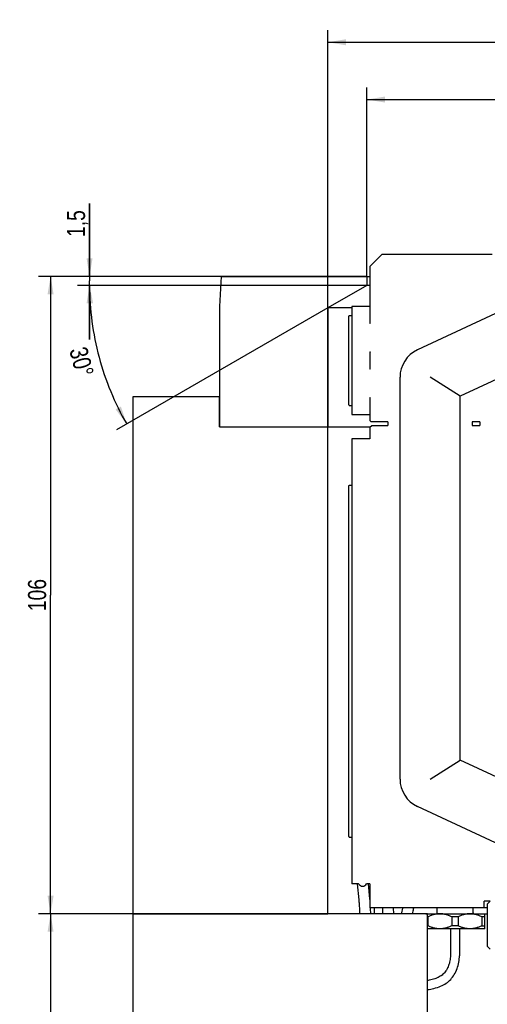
# Model space of a CAD drawing. Extents: x 0 to 1189, y 0 to 841.
# Tile 55 of 76: x 266 to 343, y 524 to 688. Entities that reach past the tile are written whole.
import ezdxf
from ezdxf.enums import TextEntityAlignment as Align

# ---------------------------------------------------------------- set-up
doc = ezdxf.new("R2010")
doc.units = 0
doc.header["$LTSCALE"] = 65.395
doc.layers.get('0').update_dxf_attribs({"linetype": 'CONTINUOUS'})
for name, color, linetype in [('MG46096_3_N_45_R000_JG_BL12', 7, 'CONTINUOUS'), ('MG46_3_AC_WEB_BL13', 7, 'CONTINUOUS'), ('MG46_3_PPU_WEB_BL11', 7, 'CONTINUOUS'), ('MG46_3_PSUP_WEB_BL14', 7, 'CONTINUOUS')]:
    doc.layers.add(name, color=color, linetype=linetype)
doc.styles.get("Standard").update_dxf_attribs({"font": 'txt', "width": 0.8})
doc.styles.add('TEXTSTYLE_1', font='gdt', dxfattribs={"width": 0.8})
doc.dimstyles.new('DIMSTYLE_1', dxfattribs={"dimtxt": 3, "dimasz": 3, "dimexe": 2, "dimexo": 0, "dimgap": 0.75, "dimtad": 1, "dimtxsty": 'STANDARD', "dimblk": '_ARROW_FILLED', "dimblk1": '_ARROW_FILLED', "dimblk2": '_ARROW_FILLED', "dimcen": 0.09, "dimazin": 3, "dimtol": 1, "dimtp": 0.02, "dimtfac": 0.6, "dimtofl": 0, "dimtmove": 0, "dimatfit": 3, "dimtolj": 1})
doc.dimstyles.new('DIMSTYLE_2', dxfattribs={"dimtxt": 3, "dimasz": 3, "dimexe": 2, "dimexo": 0, "dimgap": 0.75, "dimtad": 1, "dimtxsty": 'STANDARD', "dimblk": '_ARROW_FILLED', "dimblk1": '_ARROW_FILLED', "dimblk2": '_ARROW_FILLED', "dimcen": 0.09, "dimazin": 3, "dimtp": 0.3, "dimtm": 0.3, "dimtfac": 1, "dimtofl": 0, "dimtmove": 0, "dimatfit": 3, "dimtolj": 1})
doc.dimstyles.new('DIMSTYLE_3', dxfattribs={"dimtxt": 3, "dimasz": 3, "dimexe": 2, "dimexo": 0, "dimgap": 0.75, "dimtad": 1, "dimtxsty": 'STANDARD', "dimblk": '_ARROW_FILLED', "dimblk1": '_ARROW_FILLED', "dimblk2": '_ARROW_FILLED', "dimcen": 0.09, "dimazin": 3, "dimtp": 0.1, "dimtm": 0.1, "dimtfac": 1, "dimtofl": 0, "dimtmove": 0, "dimatfit": 3, "dimtolj": 1})
doc.dimstyles.new('DIMSTYLE_5', dxfattribs={"dimtxt": 3, "dimasz": 3, "dimexe": 2, "dimexo": 0, "dimtad": 1, "dimdec": 1, "dimtxsty": 'STANDARD', "dimblk": '_ARROW_FILLED', "dimblk1": '_ARROW_FILLED', "dimblk2": '_ARROW_FILLED', "dimcen": 0.09, "dimazin": 3, "dimtp": 0.5, "dimtm": 0.5, "dimtfac": 1, "dimtdec": 1, "dimtofl": 0, "dimtmove": 0, "dimatfit": 3, "dimtolj": 1})

# ---------------------------------------------------------------- blocks, each defined once
blk = doc.blocks.new('_ARROW_FILLED')
at = {"color": 0, "linetype": 'BYBLOCK'}
blk.add_solid([(0, 0), (-1, 0.167), (-1, -0.167)], dxfattribs=at)
blk = doc.blocks.new('*D0')
at = {"color": 2, "linetype": 'CONTINUOUS'}
for p, q in [((292.66, 539.15), (268.82, 539.15)), ((270.82, 539.15), (270.82, 491.15)), ((270.82, 443.15), (270.82, 491.15)), ((292.22, 443.15), (268.82, 443.15))]:
    blk.add_line(p, q, dxfattribs=at)
at = {"color": 2, "linetype": 'CONTINUOUS', "xscale": 3, "yscale": 3, "zscale": 3}
for p, rotation in [((270.82, 539.15), 90), ((270.82, 443.15), 270)]:
    blk.add_blockref('_ARROW_FILLED', p, dxfattribs=dict(at, rotation=rotation))
at = {"color": 2, "linetype": 'CONTINUOUS'}
for s, height, width, p in [('+0,02', 1.8, 0.728571, (267.52, 493.51)), (' 0', 1.8, 0.785714, (269.92, 491.65)), ('96', 3, 0.785714, (269.32, 487.88))]:
    blk.add_text(s, height=height, rotation=90, dxfattribs=dict(at, width=width)).set_placement(p, align=Align.CENTER)
blk = doc.blocks.new('*D1')
at = {"color": 2, "linetype": 'CONTINUOUS'}
for p, q in [((299.16, 645.15), (268.82, 645.15)), ((270.82, 645.15), (270.82, 592.15)), ((270.82, 539.15), (270.82, 592.15)), ((284.53, 539.15), (268.82, 539.15))]:
    blk.add_line(p, q, dxfattribs=at)
at = {"color": 2, "linetype": 'CONTINUOUS', "xscale": 3, "yscale": 3, "zscale": 3}
for p, rotation in [((270.82, 645.15), 90), ((270.82, 539.15), 270)]:
    blk.add_blockref('_ARROW_FILLED', p, dxfattribs=dict(at, rotation=rotation))
at = {"color": 2, "linetype": 'CONTINUOUS', "insert": (267.07, 592.15), "char_height": 3, "width": 9.6429, "attachment_point": 2, "rotation": 90}
blk.add_mtext('106', dxfattribs=at)
blk = doc.blocks.new('*D2')
at = {"color": 2, "linetype": 'CONTINUOUS'}
for p, q in [((277.3, 645.15), (277.3, 657.26)), ((277.3, 657.26), (277.3, 644.4)), ((323.4, 645.15), (275.3, 645.15)), ((323.4, 643.65), (275.3, 643.65)), ((277.3, 634.65), (277.3, 644.4)), ((277.3, 643.65), (277.3, 634.65))]:
    blk.add_line(p, q, dxfattribs=at)
at = {"color": 2, "linetype": 'CONTINUOUS', "xscale": 3, "yscale": 3, "zscale": 3}
for p, rotation in [((277.3, 645.15), 270), ((277.3, 643.65), 90)]:
    blk.add_blockref('_ARROW_FILLED', p, dxfattribs=dict(at, rotation=rotation))
at = {"color": 2, "linetype": 'CONTINUOUS', "insert": (273.55, 651.69), "char_height": 3, "width": 8.3571, "attachment_point": 1, "rotation": 90}
blk.add_mtext('1,5', dxfattribs=at)
blk = doc.blocks.new('*D3')
at = {"color": 2, "linetype": 'CONTINUOUS'}
for p, q in [((316.9, 620.15), (316.9, 686.08)), ((430.9, 620.15), (430.9, 686.08)), ((316.9, 684.08), (373.9, 684.08)), ((430.9, 684.08), (373.9, 684.08))]:
    blk.add_line(p, q, dxfattribs=at)
at = {"color": 2, "linetype": 'CONTINUOUS', "xscale": 3, "yscale": 3, "zscale": 3, "rotation": 180}
blk.add_blockref('_ARROW_FILLED', (316.9, 684.08), dxfattribs=at)
at = {"color": 2, "linetype": 'CONTINUOUS', "xscale": 3, "yscale": 3, "zscale": 3}
blk.add_blockref('_ARROW_FILLED', (430.9, 684.08), dxfattribs=at)
at = {"color": 2, "linetype": 'CONTINUOUS', "insert": (373.9, 687.83), "char_height": 3, "width": 14.6786, "attachment_point": 2, "style": 'TEXTSTYLE_1'}
blk.add_mtext('{\\Fgdt;n}\\Ftxt;114', dxfattribs=at)
blk = doc.blocks.new('*D6')
at = {"color": 2, "linetype": 'CONTINUOUS'}
for p, q in [((323.4, 645.15), (323.4, 676.55)), ((424.4, 645.15), (424.4, 676.55)), ((323.4, 674.55), (373.9, 674.55)), ((424.4, 674.55), (373.9, 674.55))]:
    blk.add_line(p, q, dxfattribs=at)
at = {"color": 2, "linetype": 'CONTINUOUS', "xscale": 3, "yscale": 3, "zscale": 3, "rotation": 180}
blk.add_blockref('_ARROW_FILLED', (323.4, 674.55), dxfattribs=at)
at = {"color": 2, "linetype": 'CONTINUOUS', "xscale": 3, "yscale": 3, "zscale": 3}
blk.add_blockref('_ARROW_FILLED', (424.4, 674.55), dxfattribs=at)
at = {"color": 2, "linetype": 'CONTINUOUS', "insert": (373.9, 678.3), "char_height": 3, "width": 14.6786, "attachment_point": 2, "style": 'TEXTSTYLE_1'}
blk.add_mtext('{\\Fgdt;n}\\Ftxt;101', dxfattribs=at)
blk = doc.blocks.new('*D7')
at = {"color": 2, "linetype": 'CONTINUOUS'}
for p, q in [((323.4, 643.65), (275.3, 643.65)), ((316.9, 639.9), (281.75, 619.61))]:
    blk.add_line(p, q, dxfattribs=at)
for start, end in [(180, 195), (195, 210)]:
    blk.add_arc((323.4, 643.65), 46.1, start, end, dxfattribs=at)
for points in [[(277.9, 640.67), (277.3, 643.65), (276.9, 640.64)], [(281.63, 623.01), (283.48, 620.61), (282.51, 623.49)]]:
    blk.add_solid(points, dxfattribs=at)
at = {"color": 2, "linetype": 'CONTINUOUS', "insert": (277.43, 631.33), "char_height": 3, "width": 9.75, "attachment_point": 2, "rotation": 285}
blk.add_mtext('30\\Fgdt;{\\Fgdt;~}', dxfattribs=at)
blk = doc.blocks.new('MG46_3_PPU_WEB_BL11', base_point=(604.15, 524.71))
at = {"layer": 'MG46_3_PPU_WEB_BL11', "color": 7, "linetype": 'CONTINUOUS'}
for p, q in [((284.53, 443.15), (284.53, 539.15)), ((333.45, 539.15), (284.53, 539.15)), ((333.45, 519.15), (333.45, 539.15)), ((343.02, 539.15), (343.4, 539.15))]:
    blk.add_line(p, q, dxfattribs=at)
blk = doc.blocks.new('MG46096_3_N_45_R000_JG_BL12', base_point=(605.63, 511.41))
at = {"layer": 'MG46096_3_N_45_R000_JG_BL12', "color": 7, "linetype": 'CONTINUOUS'}
for p, q in [((323.93, 646.85), (325.93, 648.85)), ((325.93, 648.85), (344.2, 648.85)), ((323.93, 637.29), (323.93, 646.85)), ((350.55, 641.67), (331.79, 632.91)), ((320.45, 638.65), (320.9, 638.65)), ((320.9, 640.15), (320.9, 622.15)), ((323.93, 640.15), (320.9, 640.15)), ((323.9, 640.15), (323.9, 637.3)), ((320.39, 637.46), (320.4, 637.78)), ((320.39, 636.75), (320.39, 637.46)), ((320.4, 637.92), (320.4, 638.06)), ((320.4, 637.78), (320.4, 637.92)), ((323.93, 637.29), (323.9, 637.3)), ((320.39, 625.02), (320.39, 636.75)), ((323.9, 632.6), (323.9, 629.71)), ((323.93, 629.74), (323.93, 632.56)), ((350.67, 630.69), (338.9, 625.2)), ((328.9, 561.54), (328.9, 628.38)), ((338.9, 625.2), (333.9, 628.38)), ((320.4, 624.61), (320.39, 625.02)), ((320.4, 624.38), (320.4, 624.61)), ((320.4, 624.25), (320.4, 624.38)), ((320.4, 624.12), (320.4, 624.25)), ((323.9, 625.01), (323.9, 622.15)), ((323.9, 625.01), (323.93, 625.01)), ((323.93, 621.15), (323.93, 625.01)), ((338.9, 564.72), (338.9, 625.2)), ((320.45, 623.65), (320.9, 623.65)), ((320.9, 622.15), (323.93, 622.15)), ((323.93, 621.15), (324.13, 620.95)), ((326.9, 620.95), (324.13, 620.95)), ((326.9, 620.95), (326.9, 620.35)), ((340.9, 620.95), (340.9, 620.35)), ((342.15, 620.95), (340.9, 620.95)), ((342.15, 620.95), (342.15, 620.35)), ((323.9, 620.05), (324.2, 620.35)), ((323.9, 620.05), (323.9, 618.15)), ((324.2, 620.35), (326.9, 620.35)), ((340.9, 620.35), (342.15, 620.35)), ((320.9, 618.15), (320.9, 544.15)), ((323.9, 618.15), (320.9, 618.15)), ((320.39, 609.16), (320.4, 609.45)), ((320.39, 553.21), (320.39, 609.16)), ((320.4, 609.9), (320.41, 609.99)), ((320.4, 609.81), (320.4, 609.9)), ((320.4, 609.67), (320.4, 609.81)), ((320.4, 609.45), (320.4, 609.67)), ((320.45, 610.4), (320.9, 610.4)), ((333.9, 561.54), (338.9, 564.72)), ((368.54, 550.9), (338.9, 564.72)), ((366.25, 540.93), (331.79, 557.01)), ((320.4, 552.86), (320.39, 553.21)), ((320.4, 552.64), (320.4, 552.86)), ((320.4, 552.5), (320.4, 552.64)), ((320.4, 552.41), (320.4, 552.5)), ((320.41, 552.32), (320.4, 552.41)), ((320.41, 552.25), (320.41, 552.32)), ((320.45, 551.9), (320.9, 551.9)), ((322, 544.15), (320.9, 544.15)), ((321.8, 544.15), (322.06, 541.49)), ((323.9, 544.15), (323.33, 544.15)), ((323.61, 544.15), (323.85, 541.65)), ((323.9, 544.15), (323.9, 540.15)), ((342.9, 540.15), (342.9, 541.25)), ((343.9, 541.25), (342.9, 541.25)), ((343.4, 540.75), (343.9, 541.25)), ((343.4, 540.75), (343.4, 533.75)), ((343.4, 540.15), (323.9, 540.15)), ((324.58, 540.15), (324.58, 539.15)), ((325.98, 540.15), (325.99, 539.15)), ((327.78, 540.15), (327.79, 539.15)), ((333.19, 539.15), (343.02, 539.15)), ((335.02, 540.15), (335.02, 539.15)), ((341.02, 540.15), (341.02, 539.15)), ((341.02, 539.3), (341.12, 539.15)), ((343.02, 536.65), (343.02, 539.15)), ((333.54, 538.65), (333.45, 538.65)), ((333.54, 537.15), (333.45, 537.15)), ((333.54, 538.65), (333.54, 537.15)), ((337.51, 538.65), (337.51, 537.15)), ((338.54, 538.65), (337.51, 538.65)), ((338.54, 537.15), (337.51, 537.15)), ((338.54, 538.65), (338.54, 537.15)), ((342.51, 538.65), (342.51, 537.15)), ((343.02, 538.65), (342.51, 538.65)), ((342.51, 537.15), (343.02, 537.15)), ((343.02, 536.65), (333.45, 536.65)), ((337.27, 536.65), (337.27, 532.15)), ((338.77, 536.65), (338.77, 532.15)), ((343.4, 533.75), (343.9, 533.25))]:
    blk.add_line(p, q, dxfattribs=at)
for points in [[(320.4, 638.06), (320.4, 638.19), (320.41, 638.24), (320.41, 638.3), (320.41, 638.35), (320.41, 638.4), (320.42, 638.44), (320.42, 638.48), (320.42, 638.52), (320.42, 638.55), (320.43, 638.58), (320.43, 638.6), (320.44, 638.62), (320.44, 638.63), (320.44, 638.65), (320.45, 638.65), (320.45, 638.65)], [(323.9, 632.6), (323.91, 632.59), (323.92, 632.58), (323.92, 632.57), (323.93, 632.56)], [(323.93, 629.74), (323.92, 629.73), (323.92, 629.73), (323.91, 629.72), (323.9, 629.71)], [(320.45, 623.65), (320.45, 623.66), (320.44, 623.66), (320.44, 623.67), (320.44, 623.69), (320.43, 623.71), (320.43, 623.73), (320.42, 623.76), (320.42, 623.79), (320.42, 623.83), (320.42, 623.87), (320.41, 623.91), (320.41, 623.96), (320.41, 624.01), (320.41, 624.06), (320.4, 624.12)], [(320.41, 609.99), (320.41, 610.06), (320.41, 610.1), (320.41, 610.13), (320.41, 610.16), (320.42, 610.19), (320.42, 610.22), (320.42, 610.25), (320.42, 610.27), (320.42, 610.3), (320.43, 610.32), (320.43, 610.34), (320.43, 610.35), (320.44, 610.37), (320.44, 610.38), (320.44, 610.39), (320.44, 610.39), (320.45, 610.4), (320.45, 610.4), (320.45, 610.4)], [(320.45, 551.9), (320.45, 551.91), (320.45, 551.91), (320.44, 551.91), (320.44, 551.92), (320.44, 551.93), (320.44, 551.94), (320.43, 551.96), (320.43, 551.97), (320.43, 551.99), (320.42, 552.01), (320.42, 552.03), (320.42, 552.06), (320.42, 552.09), (320.42, 552.11), (320.41, 552.14), (320.41, 552.18), (320.41, 552.21), (320.41, 552.25)], [(322.06, 541.49), (322.07, 541.32), (322.08, 541.14), (322.1, 540.96), (322.11, 540.76), (322.12, 540.56), (322.13, 540.35), (322.14, 540.14), (322.15, 539.92), (322.16, 539.69), (322.17, 539.46), (322.17, 539.23), (322.18, 539.15)], [(323.85, 541.65), (323.86, 541.46), (323.88, 541.26), (323.9, 541.06), (323.9, 540.95)], [(323.95, 540.16), (323.95, 539.96), (323.96, 539.72), (323.97, 539.49), (323.98, 539.25), (323.98, 539.15)], [(329.31, 540.15), (329.29, 540.08), (329.24, 539.82), (329.2, 539.57), (329.17, 539.31), (329.15, 539.15)], [(331.15, 540.15), (331.14, 540.11), (331.1, 539.93), (331.06, 539.75), (331.02, 539.57), (330.99, 539.38), (330.97, 539.19), (330.96, 539.15)], [(335.52, 539.15), (335.4, 539.15), (335.28, 539.15), (335.16, 539.14), (335.04, 539.12), (334.92, 539.11), (334.8, 539.09), (334.68, 539.06), (334.55, 539.03), (334.43, 539), (334.31, 538.96), (334.18, 538.92), (334.06, 538.88), (333.93, 538.83), (333.8, 538.77), (333.67, 538.72), (333.54, 538.65)], [(337.51, 538.65), (337.37, 538.72), (337.24, 538.77), (337.11, 538.83), (336.98, 538.88), (336.86, 538.92), (336.73, 538.96), (336.61, 539), (336.49, 539.03), (336.36, 539.06), (336.24, 539.09), (336.12, 539.11), (336, 539.12), (335.88, 539.14), (335.76, 539.15), (335.64, 539.15), (335.52, 539.15)], [(340.52, 539.15), (340.4, 539.15), (340.28, 539.15), (340.16, 539.14), (340.04, 539.12), (339.92, 539.11), (339.8, 539.09), (339.68, 539.06), (339.55, 539.03), (339.43, 539), (339.31, 538.96), (339.18, 538.92), (339.06, 538.88), (338.93, 538.83), (338.8, 538.77), (338.67, 538.72), (338.54, 538.65)], [(342.51, 538.65), (342.37, 538.72), (342.24, 538.77), (342.11, 538.83), (341.98, 538.88), (341.86, 538.92), (341.73, 538.96), (341.61, 539), (341.49, 539.03), (341.36, 539.06), (341.24, 539.09), (341.12, 539.11), (341, 539.12), (340.88, 539.14), (340.76, 539.15), (340.64, 539.15), (340.52, 539.15)], [(335.52, 536.65), (335.4, 536.66), (335.28, 536.66), (335.16, 536.67), (335.04, 536.68), (334.92, 536.7), (334.8, 536.72), (334.68, 536.75), (334.55, 536.78), (334.43, 536.81), (334.31, 536.85), (334.18, 536.89), (334.06, 536.93), (333.93, 536.98), (333.8, 537.03), (333.67, 537.09), (333.54, 537.15)], [(337.51, 537.15), (337.37, 537.09), (337.24, 537.03), (337.11, 536.98), (336.98, 536.93), (336.86, 536.89), (336.73, 536.85), (336.61, 536.81), (336.49, 536.78), (336.36, 536.75), (336.24, 536.72), (336.12, 536.7), (336, 536.68), (335.88, 536.67), (335.76, 536.66), (335.64, 536.66), (335.52, 536.65)], [(340.52, 536.65), (340.4, 536.66), (340.28, 536.66), (340.16, 536.67), (340.04, 536.68), (339.92, 536.7), (339.8, 536.72), (339.68, 536.75), (339.55, 536.78), (339.43, 536.81), (339.31, 536.85), (339.18, 536.89), (339.06, 536.93), (338.93, 536.98), (338.8, 537.03), (338.67, 537.09), (338.54, 537.15)], [(342.51, 537.15), (342.37, 537.09), (342.24, 537.03), (342.11, 536.98), (341.98, 536.93), (341.86, 536.89), (341.73, 536.85), (341.61, 536.81), (341.49, 536.78), (341.36, 536.75), (341.24, 536.72), (341.12, 536.7), (341, 536.68), (340.88, 536.67), (340.76, 536.66), (340.64, 536.66), (340.52, 536.65)], [(337.27, 532.15), (337.27, 531.99), (337.25, 531.77), (337.23, 531.56), (337.2, 531.34), (337.15, 531.13), (337.1, 530.93), (337.04, 530.72), (336.97, 530.53), (336.89, 530.33), (336.81, 530.15), (336.72, 529.97), (336.62, 529.8), (336.51, 529.64), (336.4, 529.49), (336.29, 529.34), (336.16, 529.21), (336.04, 529.09), (335.9, 528.97), (335.75, 528.86), (335.6, 528.76), (335.43, 528.66), (335.26, 528.57), (335.08, 528.48), (334.88, 528.41), (334.68, 528.33), (334.47, 528.27), (334.26, 528.21), (334.03, 528.16), (333.8, 528.11), (333.77, 528.11)], [(334.03, 526.63), (334.22, 526.66), (334.52, 526.73), (334.82, 526.81), (335.11, 526.9), (335.38, 526.99), (335.65, 527.1), (335.9, 527.21), (336.14, 527.34), (336.36, 527.47), (336.58, 527.61), (336.78, 527.75), (336.97, 527.91), (337.15, 528.07), (337.32, 528.25), (337.48, 528.43), (337.64, 528.63), (337.78, 528.84), (337.92, 529.06), (338.05, 529.29), (338.17, 529.52), (338.28, 529.77), (338.38, 530.03), (338.47, 530.29), (338.55, 530.56), (338.62, 530.83), (338.68, 531.11), (338.72, 531.38), (338.75, 531.66), (338.77, 531.94), (338.77, 532.15)], [(333.77, 528.11), (333.59, 528.08), (333.45, 528.06)], [(333.45, 526.54), (333.74, 526.58), (334.03, 526.63)]]:
    blk.add_lwpolyline(points, dxfattribs=at)
for centre, start, end in [((333.9, 628.38), 115, 180), ((333.9, 561.54), 180, 245)]:
    blk.add_arc(centre, 5, start, end, dxfattribs=at)
blk.add_ellipse((322.63, 545.03), major_axis=(-0.12, 1.29), ratio=0.696765, start_param=8.532037, end_param=10.186538, dxfattribs=at)
blk = doc.blocks.new('MG46_3_AC_WEB_BL13', base_point=(604.05, 491.81))
at = {"layer": 'MG46_3_AC_WEB_BL13', "color": 7, "linetype": 'CONTINUOUS'}
for p, q in [((299.16, 645.15), (298.9, 640.15)), ((299.16, 645.15), (323.93, 645.15)), ((323.4, 645.15), (323.4, 643.65)), ((323.4, 643.65), (316.9, 639.9)), ((323.93, 643.65), (323.4, 643.65)), ((298.9, 640.15), (298.9, 620.15)), ((316.9, 639.9), (316.9, 620.15)), ((320.9, 639.9), (316.9, 639.9)), ((298.9, 620.15), (324, 620.15))]:
    blk.add_line(p, q, dxfattribs=at)
blk = doc.blocks.new('MG46_3_PSUP_WEB_BL14', base_point=(604.15, 476.81))
at = {"layer": 'MG46_3_PSUP_WEB_BL14', "color": 7, "linetype": 'CONTINUOUS'}
for p, q in [((284.53, 539.15), (284.53, 625.15)), ((284.53, 625.15), (298.9, 625.15)), ((298.9, 620.15), (298.9, 625.15)), ((298.9, 620.15), (324, 620.15)), ((316.9, 539.15), (316.9, 620.15)), ((284.53, 539.15), (316.9, 539.15))]:
    blk.add_line(p, q, dxfattribs=at)

msp = doc.modelspace()

# ---------------------------------------------------------------- block references
at = {"layer": 'MG46096_3_N_45_R000_JG_BL12'}
msp.add_blockref('MG46096_3_N_45_R000_JG_BL12', (605.627, 511.409), dxfattribs=at)
at = {"layer": 'MG46_3_AC_WEB_BL13'}
msp.add_blockref('MG46_3_AC_WEB_BL13', (604.05, 491.809), dxfattribs=at)
at = {"layer": 'MG46_3_PPU_WEB_BL11'}
msp.add_blockref('MG46_3_PPU_WEB_BL11', (604.153, 524.706), dxfattribs=at)
at = {"layer": 'MG46_3_PSUP_WEB_BL14'}
msp.add_blockref('MG46_3_PSUP_WEB_BL14', (604.153, 476.809), dxfattribs=at)

# ---------------------------------------------------------------- dimensions: what is measured, and where the dimension line sits
at = {"color": 2, "linetype": 'CONTINUOUS'}
for base, p1, p2, picture, middle in [((430.903, 684.079), (316.903, 620.154), (430.903, 620.154), '*D3', (373.903, 684.079)), ((424.403, 674.554), (323.403, 645.154), (424.403, 645.154), '*D6', (373.903, 674.554))]:
    dim = msp.add_linear_dim(base=base, p1=p1, p2=p2, text='%%c<>', dimstyle='DIMSTYLE_2', dxfattribs=at)
    dim.commit()
    dim.dimension.update_dxf_attribs({"geometry": picture, "text_midpoint": middle, "dimtype": 160})
for base, p1, p2, angle, dimstyle, picture, middle in [((277.305, 643.654), (323.403, 645.154), (323.403, 643.654), 270, 'DIMSTYLE_3', '*D2', (277.305, 654.047)), ((270.819, 645.154), (284.529, 539.154), (299.165, 645.154), 90, 'DIMSTYLE_2', '*D1', (270.819, 591.726)), ((270.819, 539.154), (292.222, 443.154), (292.661, 539.154), 90, 'DIMSTYLE_1', '*D0', (270.819, 491.154))]:
    dim = msp.add_linear_dim(base=base, p1=p1, p2=p2, angle=angle, dimstyle=dimstyle, dxfattribs=at)
    dim.commit()
    dim.dimension.update_dxf_attribs({"geometry": picture, "text_midpoint": middle, "dimtype": 160})
dim = msp.add_angular_dim_2l(base=(278.8756, 631.7231), line1=((323.8638, 643.6542), (323.4029, 643.6542)), line2=((317.3021, 640.1319), (316.9029, 639.9014)), dimstyle='DIMSTYLE_5', override={"dimtad": 2}, dxfattribs=at)
dim.commit()
dim.dimension.update_dxf_attribs({"geometry": '*D7', "text_midpoint": (275.9779, 630.9467), "dimtype": 162})

doc.saveas('drawing.dxf')
